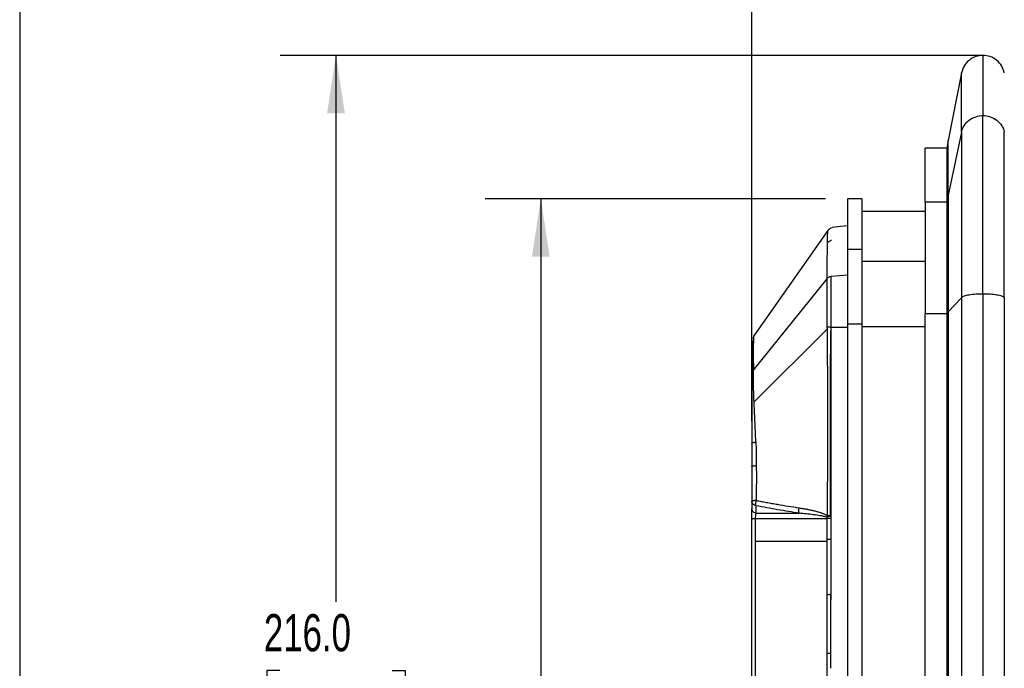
# Model space of a CAD drawing. Header units: millimetres. Extents: x 16 to 683, y 16 to 524.
# Tile 5 of 40: x 16 to 156, y 247 to 339. Entities that reach past the tile are written whole.
import ezdxf

# ---------------------------------------------------------------- set-up
doc = ezdxf.new("R2010")
doc.units = ezdxf.units.MM
doc.header["$LTSCALE"] = 2.5
doc.layers.add('DIMENSIONS', color=140, linetype='Continuous', lineweight=25)
doc.layers.add('TEXT', color=140, linetype='Continuous', lineweight=25)
doc.styles.add('SLDTEXTSTYLE0', font='TXT', dxfattribs={"width": 0.7})
doc.dimstyles.new('SLDDIMSTYLE0', dxfattribs={"dimtxt": 5.39502, "dimasz": 8.255, "dimexe": 0, "dimexo": 0.0625, "dimgap": 1.348755, "dimtad": 0, "dimtih": 1, "dimtoh": 1, "dimrnd": 1e-09, "dimzin": 4, "dimdsep": 46, "dimtxsty": 'SLDTEXTSTYLE0', "dimsah": 1, "dimcen": 0.09, "dimadec": 0, "dimazin": 1, "dimtfac": 1, "dimtofl": 0, "dimtmove": 0, "dimatfit": 3, "dimfxl": 0, "dimfrac": 2, "dimtolj": 1, "dimtzin": 12, "dimarcsym": 0})
doc.dimstyles.new('SLDDIMSTYLE1', dxfattribs={"dimtxt": 5.39502, "dimasz": 8.255, "dimexe": 0, "dimexo": 0.0625, "dimgap": 1.348755, "dimtad": 0, "dimtih": 1, "dimtoh": 1, "dimrnd": 1e-09, "dimzin": 12, "dimdsep": 46, "dimtxsty": 'SLDTEXTSTYLE0', "dimsah": 1, "dimcen": 0.09, "dimadec": 0, "dimazin": 3, "dimtfac": 1, "dimtofl": 0, "dimtmove": 0, "dimatfit": 3, "dimfxl": 0, "dimfrac": 2, "dimtolj": 1, "dimtzin": 12, "dimarcsym": 0})

# ---------------------------------------------------------------- blocks, each defined once
blk = doc.blocks.new('_D')
at = {"layer": 'DIMENSIONS'}
for p, q in [((149.77, 334.06), (52.95, 334.06)), ((60.88, 334.06), (60.88, 256.29)), ((52.87, 246.5), (51.06, 246.5)), ((51.06, 246.5), (51.06, 237.93)), ((68.9, 246.5), (70.71, 246.5)), ((70.71, 246.5), (70.71, 237.93)), ((51.06, 237.93), (52.87, 237.93)), ((70.71, 237.93), (68.9, 237.93)), ((60.88, 118.06), (60.88, 236.72)), ((149.77, 118.06), (52.95, 118.06))]:
    blk.add_line(p, q, dxfattribs=at)
for points in [[(60.88, 334.06), (59.61, 325.8), (62.15, 325.8)], [(60.88, 118.06), (62.15, 126.31), (59.61, 126.31)]]:
    blk.add_solid(points, dxfattribs=at)
at = {"layer": 'DIMENSIONS', "char_height": 5.292, "attachment_point": 1, "style": 'SLDTEXTSTYLE0'}
for s, insert in [('216.0', (50.62, 254.53)), ('8.50', (52.87, 244.75))]:
    blk.add_mtext(s, dxfattribs=dict(at, insert=insert))
blk = doc.blocks.new('_D_1')
at = {"layer": 'DIMENSIONS'}
for p, q in [((130.54, 313.66), (82.09, 313.66)), ((90.03, 313.66), (90.03, 237.66)), ((82.01, 227.88), (80.2, 227.88)), ((80.2, 227.88), (80.2, 219.31)), ((98.04, 227.88), (99.85, 227.88)), ((99.85, 227.88), (99.85, 219.31)), ((80.2, 219.31), (82.01, 219.31)), ((99.85, 219.31), (98.04, 219.31)), ((90.03, 138.46), (90.03, 218.1)), ((130.54, 138.46), (82.09, 138.46))]:
    blk.add_line(p, q, dxfattribs=at)
for points in [[(90.03, 313.66), (88.76, 305.4), (91.3, 305.4)], [(90.03, 138.46), (91.3, 146.71), (88.76, 146.71)]]:
    blk.add_solid(points, dxfattribs=at)
at = {"layer": 'DIMENSIONS', "char_height": 5.292, "attachment_point": 1, "style": 'SLDTEXTSTYLE0'}
for s, insert in [('175.2', (79.77, 235.91)), ('6.90', (82.01, 226.13))]:
    blk.add_mtext(s, dxfattribs=dict(at, insert=insert))
blk = doc.blocks.new('_D_2')
at = {"layer": 'DIMENSIONS'}
for p, q in [((120.06, 281.98), (120.06, 367)), ((290.18, 278.4), (290.18, 367)), ((120.06, 359.06), (186.69, 359.06)), ((194, 359.06), (192.19, 359.06)), ((192.19, 359.06), (192.19, 350.49)), ((210.03, 359.06), (211.85, 359.06)), ((211.85, 359.06), (211.85, 350.49)), ((290.18, 359.06), (217.35, 359.06)), ((192.19, 350.49), (194, 350.49)), ((211.85, 350.49), (210.03, 350.49))]:
    blk.add_line(p, q, dxfattribs=at)
for points in [[(120.06, 359.06), (128.31, 357.79), (128.31, 360.33)], [(290.18, 359.06), (281.92, 360.33), (281.92, 357.79)]]:
    blk.add_solid(points, dxfattribs=at)
at = {"layer": 'DIMENSIONS', "char_height": 5.292, "attachment_point": 1, "style": 'SLDTEXTSTYLE0'}
for s, insert in [('170.1', (191.76, 367.09)), ('6.70', (194, 357.31))]:
    blk.add_mtext(s, dxfattribs=dict(at, insert=insert))

msp = doc.modelspace()

# ---------------------------------------------------------------- linework, layer by layer
for p, q in [((149.902, 331.558), (148.013, 321.951)), ((152.943, 300.091), (152.943, 325.489)), ((149.902, 323.15), (148.013, 314.172)), ((149.902, 323.15), (149.902, 299.568)), ((155.985, 299.568), (155.985, 323.15)), ((147.799, 320.86), (144.711, 320.86)), ((148.013, 321.951), (147.799, 320.86)), ((148.013, 314.172), (147.799, 313.152)), ((148.013, 314.172), (148.013, 297.561)), ((135.711, 313.66), (133.711, 313.66)), ((147.799, 313.152), (144.711, 313.152)), ((147.799, 313.152), (147.799, 297.333)), ((144.711, 311.86), (135.711, 311.86)), ((130.871, 309.126), (120.35, 294.153)), ((135.711, 306.424), (133.711, 306.424)), ((144.711, 304.741), (135.711, 304.741)), ((131.36, 302.625), (133.711, 302.832)), ((120.286, 289.245), (130.768, 302.253)), ((148.013, 297.561), (149.902, 299.568)), ((144.711, 297.333), (147.799, 297.333)), ((147.799, 297.333), (148.013, 297.561)), ((133.711, 295.829), (135.711, 295.829)), ((130.806, 295.126), (120.377, 284.724)), ((135.711, 295.453), (144.711, 295.453)), ((120.353, 294.147), (120.206, 293.669)), ((120.357, 294.149), (120.358, 294.163)), ((120.357, 294.143), (120.357, 294.149)), ((120.052, 270.608), (120.055, 269.529)), ((120.659, 268.879), (120.656, 269.958)), ((120.537, 268.141), (130.797, 268.13)), ((120.659, 268.879), (126.788, 268.885)), ((130.794, 264.841), (120.532, 264.843)), ((131.321, 246.814), (131.321, 246.824))]:
    msp.add_line(p, q)
at = {"flags": 128}
for points in [[(133.711, 309.79), (132.652, 309.681), (131.469, 309.56)], [(131.338, 295.368), (132.524, 295.368), (133.711, 295.368)]]:
    msp.add_lwpolyline(points, dxfattribs=at)
for centre, radius, start, end in [((131.305, 261.32), 6.829, 89.93523, 94.26231), ((131.305, 257.816), 7.33, 89.92864, 93.99313)]:
    msp.add_arc(centre, radius, start, end)
for points, knots in [([(152.943, 334.06), (152.598, 334.026), (151.887, 333.957), (150.937, 333.399), (150.206, 332.575), (150.001, 331.89), (149.902, 331.558)], [0, 0, 0, 0, 0.2424477, 0.5, 0.7575523, 1, 1, 1, 1]), ([(155.985, 331.558), (155.886, 331.89), (155.68, 332.575), (154.95, 333.399), (154, 333.957), (153.288, 334.026), (152.943, 334.06)], [0, 0, 0, 0, 0.2424477, 0.5, 0.7575523, 1, 1, 1, 1]), ([(152.943, 333.989), (152.943, 333.992), (152.943, 334.001), (152.943, 333.357), (152.943, 332.184), (152.943, 330.455), (152.943, 328.266), (152.943, 326.414), (152.943, 325.489)], [0, 0, 0, 0, 0.1200345, 0.2960491, 0.4721079, 0.6481196, 0.8241725, 1, 1, 1, 1]), ([(149.902, 323.15), (149.902, 323.822), (149.902, 324.458), (149.902, 325.664), (149.902, 326.23), (149.902, 327.796), (149.902, 328.681), (149.902, 330.11), (149.902, 330.651), (149.902, 331.375), (149.902, 331.558), (149.902, 331.558)], [0, 0, 0, 0, 0.125, 0.125, 0.25, 0.25, 0.5, 0.5, 0.75, 0.75, 1, 1, 1, 1]), ([(149.902, 323.15), (149.965, 323.451), (150.084, 323.761), (150.446, 324.34), (150.688, 324.609), (151.26, 325.049), (151.589, 325.219), (152.267, 325.439), (152.615, 325.489), (152.943, 325.489)], [0, 0, 0, 0, 0.25, 0.25, 0.5, 0.5, 0.75, 0.75, 1, 1, 1, 1]), ([(152.943, 325.489), (153.272, 325.489), (153.62, 325.439), (154.298, 325.219), (154.627, 325.049), (155.199, 324.609), (155.441, 324.34), (155.802, 323.761), (155.922, 323.451), (155.985, 323.15)], [0, 0, 0, 0, 0.25, 0.25, 0.5, 0.5, 0.75, 0.75, 1, 1, 1, 1]), ([(144.711, 313.152), (144.711, 313.28), (144.711, 313.534), (144.711, 313.905), (144.711, 314.266), (144.711, 314.618), (144.711, 314.96), (144.711, 315.292), (144.711, 315.615), (144.711, 315.928), (144.711, 316.232), (144.711, 316.526), (144.711, 316.81), (144.711, 317.085), (144.711, 317.349), (144.711, 317.605), (144.711, 317.85), (144.711, 318.087), (144.711, 318.313), (144.711, 318.53), (144.711, 318.737), (144.711, 318.934), (144.711, 319.122), (144.711, 319.301), (144.711, 319.469), (144.711, 319.628), (144.711, 319.778), (144.711, 319.917), (144.711, 320.047), (144.711, 320.168), (144.711, 320.279), (144.711, 320.38), (144.711, 320.471), (144.711, 320.553), (144.711, 320.625), (144.711, 320.688), (144.711, 320.741), (144.711, 320.784), (144.711, 320.818), (144.711, 320.842), (144.711, 320.857), (144.711, 320.859), (144.711, 320.86)], [0, 0, 0, 0, 0.0260049, 0.0519332, 0.0777867, 0.1035674, 0.1292771, 0.1549177, 0.1804911, 0.2059993, 0.2314441, 0.2568276, 0.2821517, 0.3074184, 0.3326297, 0.3577876, 0.3828942, 0.4079514, 0.4329614, 0.4579261, 0.4828477, 0.5077283, 0.5325698, 0.5573746, 0.5821445, 0.6068819, 0.6315887, 0.6562672, 0.6809195, 0.7055477, 0.730154, 0.7547406, 0.7793096, 0.8038633, 0.8284037, 0.852933, 0.8774535, 0.9019674, 0.9264768, 0.9509839, 0.9754909, 1, 1, 1, 1]), ([(148.013, 314.172), (148.013, 314.809), (148.013, 315.412), (148.013, 316.543), (148.013, 317.07), (148.013, 318.52), (148.013, 319.335), (148.013, 320.64), (148.013, 321.132), (148.013, 321.787), (148.013, 321.951), (148.013, 321.951)], [0.500000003, 0.500000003, 0.500000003, 0.500000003, 0.510295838, 0.510295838, 0.520486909, 0.520486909, 0.540745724, 0.540745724, 0.560856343, 0.560856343, 0.58089607, 0.58089607, 0.58089607, 0.58089607]), ([(147.799, 320.761), (147.799, 320.777), (147.799, 320.824), (147.799, 320.047), (147.799, 318.508), (147.799, 316.249), (147.799, 314.187), (147.799, 313.152)], [0, 0, 0, 0, 0.1192602, 0.3381147, 0.5576835, 0.778171, 1, 1, 1, 1]), ([(133.711, 306.424), (133.711, 307.331), (133.711, 309.126), (133.711, 311.14), (133.711, 312.596), (133.711, 313.502), (133.711, 313.614), (133.711, 313.67)], [0, 0, 0, 0, 0.2065774, 0.4088214, 0.6077534, 0.8044464, 1, 1, 1, 1]), ([(135.711, 313.66), (135.711, 313.659), (135.711, 313.657), (135.711, 313.641), (135.711, 313.616), (135.711, 313.58), (135.711, 313.534), (135.711, 313.478), (135.711, 313.412), (135.711, 313.335), (135.711, 313.248), (135.711, 313.151), (135.711, 313.044), (135.711, 312.927), (135.711, 312.799), (135.711, 312.662), (135.711, 312.514), (135.711, 312.355), (135.711, 312.187), (135.711, 312.008), (135.711, 311.752), (135.711, 311.4), (135.711, 310.932), (135.711, 310.42), (135.711, 309.864), (135.711, 309.265), (135.711, 308.622), (135.711, 307.934), (135.711, 307.205), (135.711, 306.685), (135.711, 306.424)], [0, 0, 0, 0, 0.02597, 0.0519411, 0.0779159, 0.1038972, 0.1298874, 0.1558894, 0.1819056, 0.2079388, 0.2339915, 0.2600664, 0.2861661, 0.3122931, 0.3384501, 0.3646397, 0.3908644, 0.4171268, 0.4434294, 0.4697749, 0.4961656, 0.5510668, 0.6061879, 0.6615509, 0.7171775, 0.7730889, 0.8293064, 0.8858506, 0.9427418, 1, 1, 1, 1]), ([(144.711, 313.152), (144.711, 312.508), (144.711, 311.652), (144.711, 309.569), (144.711, 308.343), (144.711, 305.594), (144.711, 304.072), (144.711, 300.827), (144.711, 299.104), (144.711, 297.333)], [0, 0, 0, 0, 0.25, 0.25, 0.5, 0.5, 0.75, 0.75, 1, 1, 1, 1]), ([(130.823, 307.348), (130.829, 307.702), (130.841, 308.411), (130.859, 309.004), (130.871, 309.083), (130.876, 309.122)], [0, 0, 0, 0, 0.3400968, 0.680689, 1, 1, 1, 1]), ([(131.476, 309.535), (131.355, 309.495), (131.116, 309.416), (130.954, 309.225), (130.874, 309.131)], [0, 0, 0, 0, 0.5045586, 1, 1, 1, 1]), ([(130.796, 305.168), (130.801, 305.588), (130.805, 305.992), (130.814, 306.722), (130.819, 307.053), (130.823, 307.348)], [0, 0, 0, 0, 0.5, 0.5, 1, 1, 1, 1]), ([(130.823, 307.348), (130.837, 307.367), (130.868, 307.41), (130.93, 307.478), (131.014, 307.555), (131.142, 307.645), (131.281, 307.711), (131.383, 307.738), (131.417, 307.747)], [0, 0, 0, 0, 0.09479657, 0.22038601, 0.37774032, 0.56714711, 0.86052121, 1, 1, 1, 1]), ([(133.711, 295.829), (133.711, 295.959), (133.711, 296.218), (133.711, 296.604), (133.711, 296.986), (133.711, 297.365), (133.711, 297.74), (133.711, 298.112), (133.711, 298.48), (133.711, 298.844), (133.711, 299.641), (133.711, 300.829), (133.711, 302.307), (133.711, 303.634), (133.711, 304.551), (133.711, 305.155), (133.711, 305.52), (133.711, 305.854), (133.711, 306.159), (133.711, 306.335), (133.711, 306.424)], [0, 0, 0, 0, 0.0274402, 0.0548101, 0.0821301, 0.1094205, 0.1367017, 0.1639942, 0.1913184, 0.2186946, 0.2461431, 0.3730543, 0.5000083, 0.6269195, 0.7538735, 0.803211, 0.8523735, 0.9014797, 0.9506489, 1, 1, 1, 1]), ([(135.711, 306.424), (135.711, 306.381), (135.711, 306.295), (135.711, 306.157), (135.711, 306.012), (135.711, 305.858), (135.711, 305.613), (135.711, 305.257), (135.711, 304.759), (135.711, 304.212), (135.711, 303.415), (135.711, 302.307), (135.711, 301.072), (135.711, 300.022), (135.711, 299.213), (135.711, 298.383), (135.711, 297.634), (135.711, 296.973), (135.711, 296.404), (135.711, 296.021), (135.711, 295.829)], [0, 0, 0, 0, 0.02433283, 0.04864714, 0.07295721, 0.09727737, 0.12162188, 0.18384345, 0.24610192, 0.30931939, 0.37257434, 0.5000026, 0.62743086, 0.69064833, 0.75390328, 0.81612486, 0.87838333, 0.91892515, 0.95944195, 1, 1, 1, 1]), ([(130.768, 302.257), (130.772, 302.811), (130.777, 303.331), (130.787, 304.3), (130.792, 304.75), (130.796, 305.168)], [0, 0, 0, 0, 0.5, 0.5, 1, 1, 1, 1]), ([(130.795, 295.364), (130.792, 295.466), (130.787, 295.679), (130.781, 296.006), (130.775, 296.353), (130.77, 296.719), (130.766, 297.102), (130.762, 297.5), (130.759, 297.911), (130.757, 298.333), (130.756, 298.762), (130.755, 299.194), (130.755, 299.582), (130.756, 299.927), (130.757, 300.236), (130.758, 300.549), (130.759, 300.862), (130.76, 301.17), (130.762, 301.469), (130.764, 301.754), (130.765, 302.022), (130.767, 302.175), (130.768, 302.253)], [0, 0, 0, 0, 0.0331231, 0.0688549, 0.1072101, 0.1482007, 0.1918362, 0.2381241, 0.2870658, 0.3386463, 0.3928389, 0.4496058, 0.5088999, 0.5521719, 0.5983983, 0.6475413, 0.6995501, 0.7543587, 0.8118935, 0.8720797, 0.9348223, 1, 1, 1, 1]), ([(131.362, 302.606), (131.305, 302.595), (131.248, 302.579), (131.193, 302.559), (131.136, 302.538), (131.081, 302.512), (131.03, 302.481), (130.979, 302.451), (130.93, 302.416), (130.886, 302.379), (130.842, 302.341), (130.803, 302.3), (130.768, 302.257)], [-0.00000003, -0.00000003, -0.00000003, -0.00000003, 0.19832386, 0.19832386, 0.19832386, 0.40149475, 0.40149475, 0.40149475, 0.60466563, 0.60466563, 0.60466563, 0.80776421, 0.80776421, 0.80776421, 0.80776421]), ([(131.342, 295.524), (131.342, 296.283), (131.343, 297.02), (131.344, 297.717), (131.345, 298.461), (131.346, 299.158), (131.348, 299.788), (131.35, 300.418), (131.351, 300.98), (131.353, 301.458), (131.355, 301.935), (131.358, 302.329), (131.36, 302.625)], [0.1598849, 0.1598849, 0.1598849, 0.1598849, 2.492857, 2.492857, 2.492857, 4.9857139, 4.9857139, 4.9857139, 7.4785709, 7.4785709, 7.4785709, 9.9714279, 9.9714279, 9.9714279, 9.9714279]), ([(152.943, 300.091), (152.615, 300.091), (152.267, 300.08), (151.589, 300.03), (151.26, 299.992), (150.688, 299.894), (150.446, 299.834), (150.084, 299.704), (149.965, 299.635), (149.902, 299.568)], [0, 0, 0, 0, 0.25, 0.25, 0.5, 0.5, 0.75, 0.75, 1, 1, 1, 1]), ([(152.943, 300.091), (152.943, 297.024), (152.943, 293.947), (152.943, 287.785), (152.943, 284.702), (152.943, 275.469), (152.943, 269.3), (152.943, 256.953), (152.943, 250.777), (152.943, 238.42), (152.943, 232.24), (152.943, 219.879), (152.943, 213.699), (152.943, 201.343), (152.943, 195.167), (152.943, 182.82), (152.943, 176.65), (152.943, 167.418), (152.943, 164.335), (152.943, 158.173), (152.943, 155.096), (152.943, 152.029)], [0.59648487, 0.59648487, 0.59648487, 0.59648487, 0.61578416, 0.61578416, 0.63502048, 0.63502048, 0.67342114, 0.67342114, 0.71173216, 0.71173216, 0.75, 0.75, 0.78826783, 0.78826783, 0.82657885, 0.82657885, 0.86497951, 0.86497951, 0.88421584, 0.88421584, 0.90351512, 0.90351512, 0.90351512, 0.90351512]), ([(155.985, 299.568), (155.922, 299.635), (155.802, 299.704), (155.441, 299.834), (155.199, 299.894), (154.627, 299.992), (154.298, 300.03), (153.62, 300.08), (153.272, 300.091), (152.943, 300.091)], [0, 0, 0, 0, 0.25, 0.25, 0.5, 0.5, 0.75, 0.75, 1, 1, 1, 1]), ([(149.902, 299.568), (149.902, 296.522), (149.902, 293.466), (149.902, 287.346), (149.902, 284.285), (149.902, 275.116), (149.902, 268.99), (149.902, 256.731), (149.902, 250.599), (149.902, 238.331), (149.902, 232.196), (149.902, 219.924), (149.902, 213.788), (149.902, 201.521), (149.902, 195.389), (149.902, 183.13), (149.902, 177.003), (149.902, 167.835), (149.902, 164.774), (149.902, 158.654), (149.902, 155.597), (149.902, 152.552)], [0.59648487, 0.59648487, 0.59648487, 0.59648487, 0.61578416, 0.61578416, 0.63502048, 0.63502048, 0.67342114, 0.67342114, 0.71173216, 0.71173216, 0.75, 0.75, 0.78826783, 0.78826783, 0.82657885, 0.82657885, 0.86497951, 0.86497951, 0.88421584, 0.88421584, 0.90351512, 0.90351512, 0.90351512, 0.90351512]), ([(155.985, 299.568), (155.985, 296.522), (155.985, 293.466), (155.985, 287.346), (155.985, 284.285), (155.985, 275.116), (155.985, 268.99), (155.985, 256.731), (155.985, 250.599), (155.985, 238.331), (155.985, 232.196), (155.985, 219.924), (155.985, 213.788), (155.985, 201.521), (155.985, 195.389), (155.985, 183.13), (155.985, 177.003), (155.985, 167.835), (155.985, 164.774), (155.985, 158.654), (155.985, 155.597), (155.985, 152.552)], [0.59648487, 0.59648487, 0.59648487, 0.59648487, 0.61578416, 0.61578416, 0.63502048, 0.63502048, 0.67342114, 0.67342114, 0.71173216, 0.71173216, 0.75, 0.75, 0.78826783, 0.78826783, 0.82657885, 0.82657885, 0.86497951, 0.86497951, 0.88421584, 0.88421584, 0.90351512, 0.90351512, 0.90351512, 0.90351512]), ([(144.711, 154.787), (144.711, 155.42), (144.711, 156.686), (144.711, 158.587), (144.711, 160.487), (144.711, 162.388), (144.711, 164.289), (144.711, 166.189), (144.711, 168.09), (144.711, 169.991), (144.711, 171.891), (144.711, 173.792), (144.711, 175.693), (144.711, 177.593), (144.711, 179.494), (144.711, 181.395), (144.711, 183.295), (144.711, 185.196), (144.711, 187.097), (144.711, 188.997), (144.711, 190.898), (144.711, 192.799), (144.711, 194.699), (144.711, 196.6), (144.711, 198.5), (144.711, 200.401), (144.711, 202.302), (144.711, 204.202), (144.711, 206.103), (144.711, 208.004), (144.711, 209.904), (144.711, 211.805), (144.711, 213.706), (144.711, 215.606), (144.711, 217.507), (144.711, 219.408), (144.711, 221.308), (144.711, 223.209), (144.711, 225.11), (144.711, 227.01), (144.711, 228.911), (144.711, 230.812), (144.711, 232.712), (144.711, 234.613), (144.711, 236.514), (144.711, 238.414), (144.711, 240.315), (144.711, 242.215), (144.711, 244.116), (144.711, 246.017), (144.711, 247.917), (144.711, 249.818), (144.711, 251.719), (144.711, 253.619), (144.711, 255.52), (144.711, 257.421), (144.711, 259.321), (144.711, 261.222), (144.711, 263.123), (144.711, 265.023), (144.711, 266.924), (144.711, 268.825), (144.711, 270.725), (144.711, 272.626), (144.711, 274.527), (144.711, 276.427), (144.711, 278.328), (144.711, 280.228), (144.711, 282.129), (144.711, 284.03), (144.711, 285.93), (144.711, 287.831), (144.711, 289.732), (144.711, 291.632), (144.711, 293.533), (144.711, 295.434), (144.711, 296.7), (144.711, 297.333)], [0, 0, 0, 0, 0.0135241, 0.0270329, 0.0405267, 0.054006, 0.0674712, 0.0809226, 0.0943608, 0.107786, 0.1211987, 0.1345994, 0.1479884, 0.1613661, 0.174733, 0.1880895, 0.201436, 0.2147729, 0.2281006, 0.2414196, 0.2547303, 0.268033, 0.2813283, 0.2946166, 0.3078982, 0.3211736, 0.3344432, 0.3477075, 0.3609668, 0.3742216, 0.3874724, 0.4007195, 0.4139634, 0.4272045, 0.4404433, 0.4536801, 0.4669154, 0.4801497, 0.4933833, 0.5066167, 0.5198503, 0.5330845, 0.5463198, 0.5595567, 0.5727954, 0.5860365, 0.5992804, 0.6125276, 0.6257783, 0.6390332, 0.6522925, 0.6655568, 0.6788264, 0.6921018, 0.7053834, 0.7186717, 0.731967, 0.7452697, 0.7585804, 0.7718994, 0.7852271, 0.798564, 0.8119105, 0.825267, 0.8386339, 0.8520116, 0.8654006, 0.8788013, 0.892214, 0.9056392, 0.9190774, 0.9325288, 0.945994, 0.9594733, 0.9729671, 0.9864759, 1, 1, 1, 1]), ([(147.799, 297.333), (147.799, 294.377), (147.799, 291.41), (147.799, 285.471), (147.799, 282.501), (147.799, 273.607), (147.799, 267.666), (147.799, 255.782), (147.799, 249.839), (147.799, 237.95), (147.799, 232.005), (147.799, 220.115), (147.799, 214.169), (147.799, 202.281), (147.799, 196.338), (147.799, 184.453), (147.799, 178.513), (147.799, 169.619), (147.799, 166.649), (147.799, 160.71), (147.799, 157.743), (147.799, 154.787)], [0.59648487, 0.59648487, 0.59648487, 0.59648487, 0.61578416, 0.61578416, 0.63502048, 0.63502048, 0.67342114, 0.67342114, 0.71173216, 0.71173216, 0.75, 0.75, 0.78826783, 0.78826783, 0.82657885, 0.82657885, 0.86497951, 0.86497951, 0.88421584, 0.88421584, 0.90351512, 0.90351512, 0.90351512, 0.90351512]), ([(148.013, 297.561), (148.013, 294.596), (148.013, 291.619), (148.013, 285.662), (148.013, 282.683), (148.013, 273.761), (148.013, 267.802), (148.013, 255.879), (148.013, 249.916), (148.013, 237.989), (148.013, 232.025), (148.013, 220.095), (148.013, 214.131), (148.013, 202.204), (148.013, 196.241), (148.013, 184.318), (148.013, 178.359), (148.013, 169.437), (148.013, 166.457), (148.013, 160.5), (148.013, 157.524), (148.013, 154.559)], [0.59648487, 0.59648487, 0.59648487, 0.59648487, 0.61578416, 0.61578416, 0.63502048, 0.63502048, 0.67342114, 0.67342114, 0.71173216, 0.71173216, 0.75, 0.75, 0.78826783, 0.78826783, 0.82657885, 0.82657885, 0.86497951, 0.86497951, 0.88421584, 0.88421584, 0.90351512, 0.90351512, 0.90351512, 0.90351512]), ([(133.711, 156.291), (133.711, 156.911), (133.711, 158.15), (133.711, 160.011), (133.711, 161.871), (133.711, 163.732), (133.711, 165.592), (133.711, 167.453), (133.711, 169.313), (133.711, 171.174), (133.711, 173.034), (133.711, 174.895), (133.711, 176.756), (133.711, 178.616), (133.711, 180.477), (133.711, 182.337), (133.711, 184.198), (133.711, 186.058), (133.711, 187.919), (133.711, 189.779), (133.711, 191.64), (133.711, 193.5), (133.711, 195.361), (133.711, 197.222), (133.711, 199.082), (133.711, 200.943), (133.711, 202.803), (133.711, 204.664), (133.711, 206.524), (133.711, 208.385), (133.711, 210.245), (133.711, 212.106), (133.711, 213.966), (133.711, 215.827), (133.711, 217.687), (133.711, 219.548), (133.711, 221.409), (133.711, 223.269), (133.711, 225.13), (133.711, 226.99), (133.711, 228.851), (133.711, 230.711), (133.711, 232.572), (133.711, 234.432), (133.711, 236.293), (133.711, 238.153), (133.711, 240.014), (133.711, 241.875), (133.711, 243.735), (133.711, 245.596), (133.711, 247.456), (133.711, 249.317), (133.711, 251.177), (133.711, 253.038), (133.711, 254.898), (133.711, 256.759), (133.711, 258.619), (133.711, 260.48), (133.711, 262.34), (133.711, 264.201), (133.711, 266.062), (133.711, 267.922), (133.711, 269.783), (133.711, 271.643), (133.711, 273.504), (133.711, 275.364), (133.711, 277.225), (133.711, 279.085), (133.711, 280.946), (133.711, 282.806), (133.711, 284.667), (133.711, 286.528), (133.711, 288.388), (133.711, 290.249), (133.711, 292.109), (133.711, 293.97), (133.711, 295.209), (133.711, 295.829)], [0, 0, 0, 0, 0.0135241, 0.0270329, 0.0405267, 0.054006, 0.0674712, 0.0809226, 0.0943608, 0.107786, 0.1211987, 0.1345994, 0.1479884, 0.1613661, 0.174733, 0.1880895, 0.201436, 0.2147729, 0.2281006, 0.2414196, 0.2547303, 0.268033, 0.2813283, 0.2946166, 0.3078982, 0.3211736, 0.3344432, 0.3477075, 0.3609668, 0.3742216, 0.3874724, 0.4007195, 0.4139634, 0.4272045, 0.4404433, 0.4536801, 0.4669154, 0.4801497, 0.4933833, 0.5066167, 0.5198503, 0.5330845, 0.5463198, 0.5595567, 0.5727954, 0.5860365, 0.5992804, 0.6125276, 0.6257783, 0.6390332, 0.6522925, 0.6655568, 0.6788264, 0.6921018, 0.7053834, 0.7186717, 0.731967, 0.7452697, 0.7585804, 0.7718994, 0.7852271, 0.798564, 0.8119105, 0.825267, 0.8386339, 0.8520116, 0.8654006, 0.8788013, 0.892214, 0.9056392, 0.9190774, 0.9325288, 0.945994, 0.9594733, 0.9729671, 0.9864759, 1, 1, 1, 1]), ([(135.711, 295.829), (135.711, 295.209), (135.711, 293.97), (135.711, 292.109), (135.711, 290.249), (135.711, 288.388), (135.711, 286.528), (135.711, 284.667), (135.711, 282.806), (135.711, 280.946), (135.711, 279.085), (135.711, 277.225), (135.711, 275.364), (135.711, 273.504), (135.711, 271.643), (135.711, 269.783), (135.711, 267.922), (135.711, 266.062), (135.711, 264.201), (135.711, 262.34), (135.711, 260.48), (135.711, 258.619), (135.711, 256.759), (135.711, 254.898), (135.711, 253.038), (135.711, 251.177), (135.711, 249.317), (135.711, 247.456), (135.711, 245.596), (135.711, 243.735), (135.711, 241.875), (135.711, 240.014), (135.711, 238.153), (135.711, 236.293), (135.711, 234.432), (135.711, 232.572), (135.711, 230.711), (135.711, 228.851), (135.711, 226.99), (135.711, 225.13), (135.711, 223.269), (135.711, 221.409), (135.711, 219.548), (135.711, 217.687), (135.711, 215.827), (135.711, 213.966), (135.711, 212.106), (135.711, 210.245), (135.711, 208.385), (135.711, 206.524), (135.711, 204.664), (135.711, 202.803), (135.711, 200.943), (135.711, 199.082), (135.711, 197.222), (135.711, 195.361), (135.711, 193.5), (135.711, 191.64), (135.711, 189.779), (135.711, 187.919), (135.711, 186.058), (135.711, 184.198), (135.711, 182.337), (135.711, 180.477), (135.711, 178.616), (135.711, 176.756), (135.711, 174.895), (135.711, 173.034), (135.711, 171.174), (135.711, 169.313), (135.711, 167.453), (135.711, 165.592), (135.711, 163.732), (135.711, 161.871), (135.711, 160.011), (135.711, 158.15), (135.711, 156.911), (135.711, 156.291)], [0, 0, 0, 0, 0.0135241, 0.0270329, 0.0405267, 0.054006, 0.0674712, 0.0809226, 0.0943608, 0.107786, 0.1211987, 0.1345994, 0.1479884, 0.1613661, 0.174733, 0.1880895, 0.201436, 0.2147729, 0.2281006, 0.2414196, 0.2547303, 0.268033, 0.2813283, 0.2946166, 0.3078982, 0.3211736, 0.3344432, 0.3477075, 0.3609668, 0.3742217, 0.3874724, 0.4007196, 0.4139635, 0.4272046, 0.4404433, 0.4536802, 0.4669155, 0.4801497, 0.4933833, 0.5066167, 0.5198503, 0.5330846, 0.5463199, 0.5595567, 0.5727955, 0.5860366, 0.5992805, 0.6125276, 0.6257784, 0.6390332, 0.6522925, 0.6655568, 0.6788264, 0.6921018, 0.7053834, 0.7186717, 0.731967, 0.7452697, 0.7585804, 0.7718994, 0.7852271, 0.798564, 0.8119105, 0.825267, 0.8386339, 0.8520116, 0.8654006, 0.8788013, 0.892214, 0.9056392, 0.9190774, 0.9325288, 0.945994, 0.9594733, 0.9729671, 0.9864759, 1, 1, 1, 1]), ([(131.338, 295.368), (131.243, 295.373), (131.147, 295.376), (130.962, 295.374), (130.874, 295.37), (130.795, 295.364)], [0, 0, 0, 0, 0.5, 0.5, 1, 1, 1, 1]), ([(130.806, 295.126), (130.804, 295.166), (130.799, 295.245), (130.796, 295.324), (130.795, 295.364)], [0, 0, 0, 0, 0.4994942, 1, 1, 1, 1]), ([(130.844, 268.512), (130.844, 269.133), (130.846, 270.377), (130.848, 272.247), (130.85, 274.128), (130.852, 276.019), (130.854, 277.92), (130.857, 279.832), (130.86, 282.383), (130.863, 285.237), (130.858, 288.578), (130.841, 291.22), (130.823, 293.324), (130.813, 294.442), (130.808, 294.986), (130.806, 295.126)], [0, 0, 0, 0, 0.0694428, 0.1393224, 0.2096402, 0.2803977, 0.3515958, 0.4232361, 0.4953204, 0.6387621, 0.7450366, 0.8727725, 0.9380362, 0.9840684, 1, 1, 1, 1]), ([(131.244, 268.523), (131.244, 269.131), (131.244, 270.324), (131.243, 272.08), (131.243, 273.771), (131.242, 275.398), (131.241, 276.96), (131.24, 278.457), (131.239, 279.89), (131.238, 281.259), (131.238, 282.564), (131.237, 283.805), (131.238, 284.982), (131.239, 286.096), (131.242, 287.146), (131.247, 288.132), (131.253, 289.054), (131.259, 289.914), (131.267, 290.71), (131.275, 291.442), (131.283, 292.112), (131.291, 292.718), (131.299, 293.262), (131.306, 293.742), (131.312, 294.16), (131.318, 294.515), (131.323, 294.807), (131.326, 295.036), (131.33, 295.203), (131.334, 295.306), (131.337, 295.355), (131.338, 295.368)], [0, 0, 0, 0, 0.0674364, 0.1325095, 0.1952227, 0.2555786, 0.3135795, 0.3692273, 0.4225233, 0.4734686, 0.5220639, 0.5683092, 0.6122036, 0.6537465, 0.6929375, 0.7297762, 0.7642623, 0.7963956, 0.826176, 0.8536034, 0.8786778, 0.901399, 0.9217672, 0.9397822, 0.9554441, 0.968753, 0.9797087, 0.9883115, 0.99456, 0.9984558, 1, 1, 1, 1]), ([(131.321, 248.934), (131.321, 249.5), (131.322, 250.622), (131.322, 252.292), (131.323, 253.933), (131.323, 255.547), (131.324, 257.134), (131.324, 258.692), (131.325, 260.224), (131.325, 261.727), (131.326, 263.203), (131.326, 264.651), (131.327, 266.071), (131.327, 267.464), (131.328, 268.83), (131.328, 270.168), (131.329, 271.478), (131.329, 272.76), (131.33, 274.016), (131.33, 275.243), (131.331, 276.444), (131.331, 277.616), (131.332, 278.762), (131.332, 279.88), (131.332, 280.971), (131.333, 282.034), (131.333, 283.07), (131.334, 284.079), (131.334, 285.06), (131.334, 286.015), (131.335, 286.942), (131.335, 287.842), (131.336, 288.715), (131.336, 289.561), (131.336, 290.38), (131.336, 291.172), (131.337, 291.937), (131.337, 292.675), (131.337, 293.387), (131.337, 294.071), (131.337, 294.729), (131.338, 295.158), (131.338, 295.368)], [0, 0, 0, 0, 0.0362485, 0.0719207, 0.1070166, 0.1415362, 0.1754795, 0.2088465, 0.2416371, 0.2738513, 0.305489, 0.3365501, 0.3670347, 0.3969427, 0.426274, 0.4550285, 0.4832061, 0.5108069, 0.5378307, 0.5642775, 0.5901472, 0.6154397, 0.640155, 0.6642929, 0.6878535, 0.7108367, 0.7332424, 0.7550706, 0.7763212, 0.7969942, 0.8170894, 0.836607, 0.8555467, 0.8739087, 0.8916928, 0.9088991, 0.9255274, 0.9415779, 0.9570504, 0.9719449, 0.9862614, 1, 1, 1, 1]), ([(131.338, 295.368), (131.338, 295.39), (131.337, 295.442), (131.34, 295.494), (131.342, 295.524)], [0, 0, 0, 0, 0.4154673, 1, 1, 1, 1]), ([(120.167, 293.46), (120.162, 293.382), (120.152, 293.199), (120.137, 292.338), (120.125, 291.346), (120.117, 290.585), (120.113, 290.163), (120.11, 289.874), (120.109, 289.729)], [0, 0, 0, 0, 0.2209317, 0.5235858, 0.7901797, 0.8600841, 0.9300769, 1, 1, 1, 1]), ([(120.279, 290.267), (120.282, 290.494), (120.289, 290.951), (120.296, 291.574), (120.307, 292.391), (120.322, 293.286), (120.34, 294.008), (120.351, 294.1), (120.357, 294.143)], [0, 0, 0, 0, 0.0941479, 0.1899001, 0.2855708, 0.5112799, 0.7671896, 1, 1, 1, 1]), ([(120.109, 289.729), (120.109, 289.739), (120.109, 289.749), (120.11, 289.758), (120.11, 289.77), (120.111, 289.782), (120.111, 289.794), (120.113, 289.818), (120.116, 289.842), (120.119, 289.866), (120.126, 289.913), (120.137, 289.961), (120.152, 290.007), (120.166, 290.054), (120.184, 290.099), (120.206, 290.143), (120.227, 290.186), (120.252, 290.228), (120.279, 290.267)], [0.00018816, 0.00018816, 0.00018816, 0.00018816, 0.04308704, 0.04308704, 0.04308704, 0.09546976, 0.09546976, 0.09546976, 0.20023521, 0.20023521, 0.20023521, 0.4097661, 0.4097661, 0.4097661, 0.61929699, 0.61929699, 0.61929699, 0.82863972, 0.82863972, 0.82863972, 0.82863972]), ([(120.279, 290.267), (120.279, 290.248), (120.278, 290.217), (120.278, 290.197), (120.279, 290.189)], [0, 0, 0, 0, 0.6025065, 1, 1, 1, 1]), ([(120.293, 290.1), (120.293, 290.144), (120.294, 290.169), (120.293, 290.192), (120.292, 290.193), (120.29, 290.189), (120.289, 290.183), (120.287, 290.177), (120.287, 290.176), (120.286, 290.174), (120.286, 290.173), (120.286, 290.173), (120.286, 290.173), (120.286, 290.171), (120.284, 290.168), (120.281, 290.171), (120.279, 290.176), (120.279, 290.189)], [0, 0, 0, 0, 0.25, 0.25, 0.5, 0.5, 0.75, 0.75, 0.8125, 0.8125, 0.84375, 0.84375, 0.875, 0.875, 0.9375, 0.9375, 1, 1, 1, 1]), ([(120.293, 290.1), (120.293, 290.09), (120.292, 290.079), (120.292, 290.067), (120.292, 290.037), (120.291, 290.001), (120.291, 289.959), (120.291, 289.918), (120.29, 289.87), (120.29, 289.817), (120.29, 289.764), (120.289, 289.705), (120.289, 289.64), (120.288, 289.575), (120.288, 289.504), (120.287, 289.426), (120.287, 289.369), (120.286, 289.309), (120.286, 289.245)], [23.0165111, 23.0165111, 23.0165111, 23.0165111, 23.3176954, 23.3176954, 23.3176954, 24.0676903, 24.0676903, 24.0676903, 24.8176853, 24.8176853, 24.8176853, 25.5676802, 25.5676802, 25.5676802, 26.3176751, 26.3176751, 26.3176751, 26.8724336, 26.8724336, 26.8724336, 26.8724336]), ([(120.085, 289.031), (120.083, 288.863), (120.082, 288.655), (120.078, 288.167), (120.077, 287.886), (120.073, 287.256), (120.072, 286.906), (120.069, 286.133), (120.067, 285.714), (120.065, 284.823), (120.064, 284.35), (120.061, 283.35), (120.06, 282.821), (120.058, 281.724), (120.058, 281.16), (120.056, 280.005), (120.056, 279.411), (120.055, 278.804)], [0, 0, 0, 0, 0.125, 0.125, 0.25, 0.25, 0.375, 0.375, 0.5, 0.5, 0.625, 0.625, 0.75, 0.75, 0.875, 0.875, 1, 1, 1, 1]), ([(120.092, 289.49), (120.092, 289.478), (120.091, 289.455), (120.091, 289.412), (120.09, 289.363), (120.089, 289.309), (120.087, 289.208), (120.086, 289.106), (120.085, 289.031)], [0, 0, 0, 0, 0.1251432, 0.2501676, 0.375115, 0.5000217, 0.6299761, 1, 1, 1, 1]), ([(120.109, 289.729), (120.109, 289.673), (120.108, 289.629), (120.107, 289.594), (120.106, 289.6), (120.104, 289.6), (120.103, 289.603), (120.101, 289.604), (120.099, 289.603), (120.097, 289.59), (120.096, 289.577), (120.094, 289.549)], [0, 0, 0, 0, 0.125, 0.125, 0.25, 0.25, 0.5, 0.5, 0.75, 0.75, 1, 1, 1, 1]), ([(120.377, 284.724), (120.357, 285.234), (120.34, 285.713), (120.315, 286.612), (120.306, 287.032), (120.293, 287.793), (120.289, 288.135), (120.285, 288.746), (120.285, 289.016), (120.286, 289.245)], [0, 0, 0, 0, 0.25, 0.25, 0.5, 0.5, 0.75, 0.75, 1, 1, 1, 1]), ([(120.628, 279.036), (120.584, 280.088), (120.54, 281.091), (120.473, 282.526), (120.452, 282.993), (120.412, 283.889), (120.394, 284.317), (120.377, 284.724)], [0, 0, 0, 0, 0.5, 0.5, 0.75, 0.75, 1, 1, 1, 1]), ([(120.055, 278.804), (120.055, 278.809), (120.056, 278.814), (120.057, 278.82), (120.058, 278.826), (120.06, 278.831), (120.063, 278.837), (120.069, 278.849), (120.078, 278.861), (120.091, 278.873), (120.116, 278.896), (120.156, 278.92), (120.208, 278.941), (120.259, 278.962), (120.323, 278.981), (120.395, 278.997), (120.467, 279.013), (120.546, 279.026), (120.628, 279.036)], [0, 0, 0, 0, 0.04689716, 0.04689716, 0.04689716, 0.09902514, 0.09902514, 0.09902514, 0.20328109, 0.20328109, 0.20328109, 0.411793, 0.411793, 0.411793, 0.6203049, 0.6203049, 0.6203049, 0.82881681, 0.82881681, 0.82881681, 0.82881681]), ([(120.628, 279.036), (120.63, 278.972), (120.633, 278.908), (120.636, 278.844), (120.639, 278.772), (120.642, 278.7), (120.645, 278.629), (120.651, 278.485), (120.657, 278.341), (120.662, 278.198), (120.672, 277.911), (120.678, 277.628), (120.682, 277.348), (120.686, 277.067), (120.688, 276.788), (120.69, 276.51), (120.692, 276.232), (120.693, 275.954), (120.695, 275.674)], [5.1428224, 5.1428224, 5.1428224, 5.1428224, 5.3378274, 5.3378274, 5.3378274, 5.5533974, 5.5533974, 5.5533974, 5.9845374, 5.9845374, 5.9845374, 6.8468173, 6.8468173, 6.8468173, 7.7090972, 7.7090972, 7.7090972, 8.5713771, 8.5713771, 8.5713771, 8.5713771]), ([(120.055, 278.804), (120.055, 278.538), (120.055, 278.268), (120.054, 277.726), (120.054, 276.91), (120.054, 276.091), (120.053, 275.545)], [0, 0, 0, 0, 0.25, 0.25, 0.5, 1, 1, 1, 1]), ([(120.053, 275.545), (120.053, 275.548), (120.054, 275.551), (120.055, 275.554), (120.057, 275.557), (120.059, 275.56), (120.063, 275.564), (120.069, 275.571), (120.08, 275.577), (120.094, 275.584), (120.123, 275.598), (120.168, 275.611), (120.226, 275.623), (120.285, 275.635), (120.357, 275.646), (120.438, 275.654), (120.518, 275.663), (120.606, 275.67), (120.695, 275.674)], [0, 0, 0, 0, 0.04680281, 0.04680281, 0.04680281, 0.09891548, 0.09891548, 0.09891548, 0.2031408, 0.2031408, 0.2031408, 0.41159146, 0.41159146, 0.41159146, 0.62004211, 0.62004211, 0.62004211, 0.82849277, 0.82849277, 0.82849277, 0.82849277]), ([(120.695, 275.674), (120.698, 275.258), (120.699, 274.842), (120.699, 274.427), (120.7, 274.012), (120.7, 273.597), (120.699, 273.183), (120.698, 272.354), (120.695, 271.526), (120.69, 270.702)], [0, 0, 0, 0, 1.2857056, 1.2857056, 1.2857056, 2.5714112, 2.5714112, 2.5714112, 5.1428224, 5.1428224, 5.1428224, 5.1428224]), ([(120.69, 270.702), (120.602, 270.699), (120.514, 270.694), (120.434, 270.687), (120.354, 270.681), (120.282, 270.673), (120.224, 270.665), (120.165, 270.656), (120.121, 270.646), (120.092, 270.637), (120.078, 270.632), (120.067, 270.627), (120.061, 270.622), (120.057, 270.619), (120.055, 270.617), (120.054, 270.614), (120.052, 270.612), (120.052, 270.61), (120.052, 270.608)], [0, 0, 0, 0, 0.20845065, 0.20845065, 0.20845065, 0.41690131, 0.41690131, 0.41690131, 0.62535196, 0.62535196, 0.62535196, 0.72957729, 0.72957729, 0.72957729, 0.78168995, 0.78168995, 0.78168995, 0.82878293, 0.82878293, 0.82878293, 0.82878293]), ([(120.656, 269.958), (120.626, 269.968), (120.563, 269.988), (120.472, 270.03), (120.38, 270.081), (120.292, 270.144), (120.213, 270.217), (120.143, 270.305), (120.095, 270.394), (120.059, 270.497), (120.055, 270.565), (120.052, 270.608)], [0, 0, 0, 0, 0.0855209, 0.178017, 0.2778915, 0.3852932, 0.5000969, 0.6158669, 0.7500659, 0.8449526, 1, 1, 1, 1]), ([(120.656, 269.958), (120.652, 269.981), (120.649, 270.006), (120.646, 270.032), (120.643, 270.059), (120.641, 270.087), (120.639, 270.116), (120.636, 270.175), (120.636, 270.238), (120.639, 270.303), (120.642, 270.368), (120.648, 270.435), (120.657, 270.502), (120.665, 270.569), (120.677, 270.637), (120.69, 270.702)], [0, 0, 0, 0, 0.1051592, 0.1051592, 0.1051592, 0.21570951, 0.21570951, 0.21570951, 0.43681012, 0.43681012, 0.43681012, 0.65791074, 0.65791074, 0.65791074, 0.87901135, 0.87901135, 0.87901135, 0.87901135]), ([(120.69, 270.702), (120.929, 270.656), (121.416, 270.562), (122.158, 270.427), (122.926, 270.291), (123.955, 270.115), (125.247, 269.898), (126.273, 269.734), (126.791, 269.651)], [0, 0, 0, 0, 0.1169196, 0.2381418, 0.3637208, 0.4936568, 0.7442301, 1, 1, 1, 1]), ([(120.055, 269.529), (120.055, 269.514), (120.055, 269.5), (120.057, 269.485), (120.058, 269.468), (120.06, 269.451), (120.064, 269.435), (120.07, 269.401), (120.08, 269.367), (120.093, 269.334), (120.12, 269.267), (120.162, 269.202), (120.217, 269.142), (120.272, 269.083), (120.34, 269.029), (120.415, 268.985), (120.491, 268.94), (120.574, 268.905), (120.659, 268.879)], [0, 0, 0, 0, 0.0670517, 0.0670517, 0.0670517, 0.1414221, 0.1414221, 0.1414221, 0.290163, 0.290163, 0.290163, 0.5876447, 0.5876447, 0.5876447, 0.8851264, 0.8851264, 0.8851264, 1.1826081, 1.1826081, 1.1826081, 1.1826081]), ([(120.057, 268.054), (120.057, 268.324), (120.057, 268.6), (120.056, 268.853), (120.056, 269.106), (120.055, 269.337), (120.055, 269.529)], [0, 0, 0, 0, 0.6048852, 0.6048852, 0.6048852, 1.2097703, 1.2097703, 1.2097703, 1.2097703]), ([(126.788, 268.885), (126.279, 268.966), (125.769, 269.049), (125.259, 269.133), (124.749, 269.217), (124.239, 269.303), (123.728, 269.391), (123.218, 269.479), (122.706, 269.569), (122.194, 269.663), (121.682, 269.757), (121.17, 269.855), (120.656, 269.958)], [0, 0, 0, 0, 1.6881825, 1.6881825, 1.6881825, 3.376365, 3.376365, 3.376365, 5.0645475, 5.0645475, 5.0645475, 6.75273, 6.75273, 6.75273, 6.75273]), ([(126.788, 268.885), (126.765, 268.986), (126.753, 269.11), (126.754, 269.376), (126.767, 269.518), (126.792, 269.651)], [0, 0, 0, 0, 0.5, 0.5, 1, 1, 1, 1]), ([(126.791, 269.651), (126.988, 269.619), (127.336, 269.562), (127.866, 269.466), (128.363, 269.365), (128.894, 269.245), (129.399, 269.114), (129.808, 268.99), (130.092, 268.889), (130.298, 268.809), (130.497, 268.72), (130.685, 268.622), (130.794, 268.547), (130.844, 268.512)], [0, 0, 0, 0, 0.1404368, 0.2492843, 0.3806566, 0.4993862, 0.635629, 0.750615, 0.8024694, 0.8498787, 0.9072356, 0.9572024, 1, 1, 1, 1]), ([(120.051, 240.875), (120.051, 245.415), (120.052, 249.951), (120.053, 254.482), (120.053, 256.747), (120.054, 259.011), (120.055, 261.273), (120.055, 262.404), (120.055, 263.535), (120.056, 264.665), (120.056, 265.795), (120.056, 266.924), (120.057, 268.054)], [0, 0, 0, 0, 13.6422552, 13.6422552, 13.6422552, 20.4633828, 20.4633828, 20.4633828, 23.8739466, 23.8739466, 23.8739466, 27.2845104, 27.2845104, 27.2845104, 27.2845104]), ([(120.057, 268.054), (120.057, 268.056), (120.057, 268.058), (120.058, 268.06), (120.059, 268.062), (120.061, 268.064), (120.063, 268.066), (120.068, 268.07), (120.076, 268.075), (120.086, 268.079), (120.107, 268.087), (120.14, 268.096), (120.183, 268.104), (120.225, 268.112), (120.279, 268.119), (120.339, 268.125), (120.399, 268.132), (120.467, 268.137), (120.537, 268.141)], [0, 0, 0, 0, 0.062857, 0.062857, 0.062857, 0.1327515, 0.1327515, 0.1327515, 0.2725407, 0.2725407, 0.2725407, 0.5521189, 0.5521189, 0.5521189, 0.8316972, 0.8316972, 0.8316972, 1.1112754, 1.1112754, 1.1112754, 1.1112754]), ([(120.659, 268.879), (120.617, 268.783), (120.583, 268.667), (120.561, 268.541), (120.54, 268.414), (120.531, 268.277), (120.537, 268.141)], [0, 0, 0, 0, 0.6048852, 0.6048852, 0.6048852, 1.2097703, 1.2097703, 1.2097703, 1.2097703]), ([(130.728, 268.317), (130.586, 268.37), (130.273, 268.451), (129.627, 268.574), (128.473, 268.734), (127.464, 268.83), (126.788, 268.885)], [0, 0, 0, 0, 0.125, 0.25, 0.5, 1, 1, 1, 1]), ([(120.532, 264.843), (120.532, 264.811), (120.532, 264.779), (120.532, 264.748), (120.53, 263.614), (120.528, 262.481), (120.526, 261.348), (120.523, 259.081), (120.52, 256.812), (120.517, 254.542), (120.512, 250.001), (120.508, 245.455), (120.506, 240.906)], [0, 0, 0, 0, 0.0954238, 0.0954238, 0.0954238, 3.5059876, 3.5059876, 3.5059876, 10.3271152, 10.3271152, 10.3271152, 23.9693704, 23.9693704, 23.9693704, 23.9693704]), ([(130.789, 257.334), (130.827, 257.336), (130.867, 257.338), (130.909, 257.34), (130.951, 257.342), (130.996, 257.343), (131.041, 257.344), (131.131, 257.347), (131.225, 257.348), (131.318, 257.348)], [-0.00000077, -0.00000077, -0.00000077, -0.00000077, 0.14201487, 0.14201487, 0.14201487, 0.28750058, 0.28750058, 0.28750058, 0.578472, 0.578472, 0.578472, 0.578472])]:
    msp.add_open_spline(points, degree=3, knots=knots)
for points in [[(130.768, 302.253), (130.768, 302.254), (130.768, 302.256), (130.768, 302.257)], [(120.094, 289.549), (120.094, 289.534), (120.093, 289.514), (120.092, 289.49)], [(120.053, 275.545), (120.053, 273.905), (120.052, 272.256), (120.052, 270.608)], [(120.537, 268.141), (120.535, 267.046), (120.533, 265.944), (120.532, 264.843)], [(130.728, 268.317), (130.878, 268.384), (131.064, 268.459), (131.244, 268.523)], [(130.844, 268.512), (130.801, 268.448), (130.762, 268.382), (130.728, 268.317)], [(130.797, 268.13), (130.794, 268.194), (130.769, 268.256), (130.728, 268.317)], [(130.795, 265.129), (130.795, 266.13), (130.796, 267.13), (130.797, 268.13)], [(131.244, 268.523), (131.108, 268.523), (130.969, 268.519), (130.844, 268.512)], [(131.244, 268.523), (131.288, 268.402), (131.312, 268.278), (131.313, 268.149)], [(131.313, 268.149), (131.313, 267.149), (131.314, 266.148), (131.314, 265.146)], [(130.789, 257.334), (130.79, 259.839), (130.792, 262.341), (130.794, 264.841)], [(130.794, 264.841), (130.794, 264.937), (130.795, 265.033), (130.795, 265.129)], [(131.314, 265.146), (131.315, 262.55), (131.317, 259.951), (131.318, 257.348)], [(130.784, 248.923), (130.785, 251.73), (130.787, 254.533), (130.789, 257.334)], [(131.321, 248.934), (131.32, 251.742), (131.319, 254.547), (131.318, 257.348)], [(130.781, 240.903), (130.781, 243.578), (130.782, 246.252), (130.784, 248.923)], [(131.321, 248.934), (131.134, 248.934), (130.941, 248.93), (130.784, 248.923)], [(131.321, 246.824), (131.321, 247.527), (131.321, 248.231), (131.321, 248.934)]]:
    msp.add_open_spline(points, degree=3)
at = {"layer": 'DIMENSIONS'}
msp.add_line((152.943, 334.06), (149.778, 334.06), dxfattribs=at)
at = {"layer": 'TEXT'}
msp.add_line((15.875, 523.875), (15.875, 15.875), dxfattribs=at)

# ---------------------------------------------------------------- dimensions: what is measured, and where the dimension line sits
at = {"layer": 'DIMENSIONS'}
dim = msp.add_linear_dim(base=(290.176, 359.06), p1=(120.055, 278.804), p2=(290.176, 275.226), dimstyle='SLDDIMSTYLE1', dxfattribs=at)
dim.commit()
dim.dimension.update_dxf_attribs({"geometry": '_D_2', "text_midpoint": (202.019, 359.06), "dimtype": 160})
for base, p1, p2, dimstyle, picture, middle in [((60.884, 118.06), (152.943, 334.06), (152.943, 118.06), 'SLDDIMSTYLE0', '_D', (60.884, 246.504)), ((90.027, 138.46), (133.711, 313.66), (133.711, 138.46), 'SLDDIMSTYLE1', '_D_1', (90.027, 227.881))]:
    dim = msp.add_linear_dim(base=base, p1=p1, p2=p2, angle=90, dimstyle=dimstyle, dxfattribs=at)
    dim.commit()
    dim.dimension.update_dxf_attribs({"geometry": picture, "text_midpoint": middle, "dimtype": 160})

doc.saveas('drawing.dxf')
